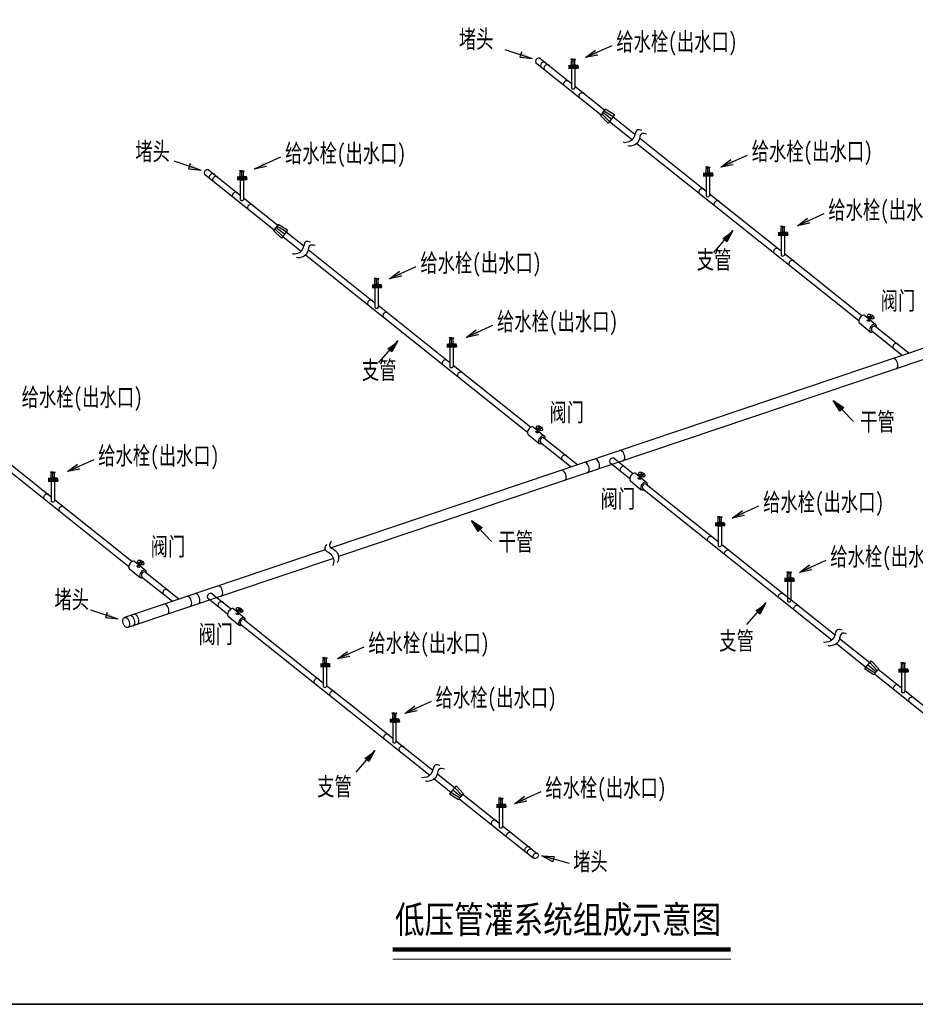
# Model space of a CAD drawing. Extents: x 464172 to 473094, y 3847158 to 3855433.
# Tile 61 of 99: x 467574 to 467969, y 3853429 to 3853863. Entities that reach past the tile are written whole.
import ezdxf

# ---------------------------------------------------------------- set-up
doc = ezdxf.new("R2010")
doc.units = 0
doc.layers.get('0').update_dxf_attribs({"linetype": 'CONTINUOUS'})
doc.layers.add('分干管', color=92, linetype='CONTINUOUS', lineweight=40)
doc.styles.add('GB', font='FangSong_GB2312.ttf', dxfattribs={"width": 0.8})

# ---------------------------------------------------------------- blocks, each defined once
blk = doc.blocks.new('142144')
for points in [[(-36.37, 176.75), (-41.13, 179.61), (-41.9, 177.28)], [(-12.87, 177.12), (-8.44, 180.47), (-7.43, 178.23)], [(-159.18, 127.87), (-154.75, 131.22), (-153.73, 128.98)], [(46.91, 128.73), (51.34, 132.08), (52.35, 129.84)], [(-182.68, 127.5), (-187.44, 130.36), (-188.21, 128.03)], [(80.74, 102.87), (85.18, 106.22), (86.19, 103.98)], [(52.18, 100.75), (49.54, 95.86), (47.69, 97.47)], [(-99.4, 79.48), (-94.97, 82.83), (-93.96, 80.59)], [(-65.57, 53.63), (-61.13, 56.98), (-60.12, 54.73)], [(-95.74, 52.06), (-98.38, 47.17), (-100.23, 48.78)], [(96.51, 25.76), (101.16, 22.71), (99.39, 21)], [(-241.66, -5.65), (-237.22, -2.3), (-236.21, -4.54)], [(51.95, -26.12), (56.39, -22.77), (57.4, -25.02)], [(-63.22, -27.26), (-58.57, -30.31), (-60.34, -32.01)], [(81.64, -50.16), (86.08, -46.81), (87.09, -49.05)], [(66.76, -63.58), (64.13, -68.48), (62.27, -66.86)], [(-219.37, -70.62), (-224.13, -67.76), (-224.9, -70.09)], [(-122.37, -88.34), (-117.93, -84.99), (-116.92, -87.23)], [(-92.68, -112.37), (-88.24, -109.02), (-87.23, -111.27)], [(-105.87, -128.73), (-108.51, -133.62), (-110.36, -132)], [(-44.21, -152.2), (-39.77, -148.85), (-38.76, -151.1)], [(-32.22, -175.17), (-26.67, -175.45), (-27.33, -177.82)]]:
    blk.add_hatch(color=256).paths.add_polyline_path(points)
for p, q in [((-48.45, 180.73), (-36.37, 176.75)), ((-41.13, 179.61), (-41.9, 177.28)), ((-1.27, 182.35), (-12.87, 177.12)), ((-12.87, 177.12), (-8.44, 180.47)), ((-7.43, 178.23), (-12.87, 177.12)), ((-41.9, 177.28), (-36.37, 176.75)), ((-18.34, 176.43), (-19.33, 176.39)), ((-18.34, 176.22), (-19.32, 176.26)), ((-19.16, 173.85), (-19.23, 173.7)), ((-19.2, 174.01), (-19.06, 174.21)), ((-19.2, 173.85), (-19.2, 174.01)), ((-19.2, 173.85), (-18.34, 173.85)), ((-19.06, 174.21), (-19.06, 175.65)), ((-18.58, 176.13), (-18.34, 176.13)), ((-18.34, 172.47), (-18.34, 176.43)), ((-18.34, 176.43), (-17.34, 176.39)), ((-18.34, 176.22), (-17.35, 176.26)), ((-18.09, 176.13), (-18.34, 176.13)), ((-17.48, 173.85), (-18.34, 173.85)), ((-17.61, 174.21), (-17.61, 175.65)), ((-17.48, 174.01), (-17.61, 174.21)), ((-17.52, 173.85), (-17.44, 173.7)), ((-17.48, 173.85), (-17.48, 174.01)), ((-20.34, 173.7), (-19.2, 173.7)), ((-20.34, 173.6), (-19.2, 173.6)), ((-20.34, 173.41), (-19.2, 173.41)), ((-20.34, 173.31), (-19.2, 173.31)), ((-20.34, 173.22), (-16.12, 173.22)), ((-20.34, 172.85), (-16.12, 172.85)), ((-20.34, 172.85), (-16.12, 172.85)), ((-20.34, 172.49), (-16.12, 172.49)), ((-19.96, 172.85), (-19.96, 173.22)), ((-19.96, 172.85), (-19.96, 172.49)), ((-19.16, 173.22), (-19.21, 173.31)), ((-19.2, 173.31), (-19.2, 173.7)), ((-19.2, 173.51), (-18.34, 173.51)), ((-19.07, 172.48), (-19.07, 163.69)), ((-19.07, 172.47), (-17.61, 172.47)), ((-17.48, 173.51), (-18.34, 173.51)), ((-17.61, 172.47), (-17.61, 163.68)), ((-17.51, 173.22), (-17.46, 173.31)), ((-17.48, 173.31), (-17.48, 173.7)), ((-16.34, 173.7), (-17.48, 173.7)), ((-16.34, 173.6), (-17.48, 173.6)), ((-16.34, 173.41), (-17.48, 173.41)), ((-16.34, 173.31), (-17.48, 173.31)), ((-16.51, 172.85), (-16.51, 173.22)), ((-16.51, 172.85), (-16.51, 172.49)), ((-16.12, 172.85), (-16.12, 173.22)), ((-16.12, 172.85), (-16.12, 172.49)), ((-194.76, 131.48), (-182.68, 127.5)), ((-147.58, 133.1), (-159.18, 127.87)), ((58.51, 133.96), (46.91, 128.73)), ((46.91, 128.73), (51.34, 132.08)), ((-187.44, 130.36), (-188.21, 128.03)), ((-188.21, 128.03), (-182.68, 127.5)), ((-164.65, 127.18), (-165.64, 127.14)), ((-164.65, 126.97), (-165.63, 127.01)), ((-165.37, 124.96), (-165.37, 126.4)), ((-164.89, 126.88), (-164.65, 126.88)), ((-164.65, 123.23), (-164.65, 127.18)), ((-164.65, 127.18), (-163.65, 127.14)), ((-164.65, 126.97), (-163.66, 127.01)), ((-164.4, 126.88), (-164.65, 126.88)), ((-163.92, 124.96), (-163.92, 126.4)), ((-153.73, 128.98), (-159.18, 127.87)), ((39.14, 126.13), (40.28, 126.13)), ((41.14, 128.87), (40.15, 128.82)), ((41.14, 128.66), (40.16, 128.7)), ((40.32, 126.28), (40.25, 126.13)), ((40.28, 126.44), (40.42, 126.64)), ((40.28, 126.28), (40.28, 126.44)), ((40.28, 126.28), (41.14, 126.28)), ((40.28, 125.75), (40.28, 126.13)), ((40.42, 126.64), (40.42, 128.08)), ((40.9, 128.56), (41.14, 128.56)), ((41.14, 124.91), (41.14, 128.87)), ((41.14, 128.87), (42.14, 128.82)), ((41.14, 128.66), (42.13, 128.7)), ((41.39, 128.56), (41.14, 128.56)), ((42.01, 126.28), (41.14, 126.28)), ((41.87, 126.64), (41.87, 128.08)), ((42.01, 126.44), (41.87, 126.64)), ((41.96, 126.28), (42.04, 126.13)), ((42.01, 126.28), (42.01, 126.44)), ((42.01, 125.75), (42.01, 126.13)), ((43.15, 126.13), (42.01, 126.13)), ((52.35, 129.84), (46.91, 128.73)), ((-166.65, 124.45), (-165.51, 124.45)), ((-166.65, 124.35), (-165.51, 124.35)), ((-166.65, 124.16), (-165.51, 124.16)), ((-166.65, 124.07), (-165.51, 124.07)), ((-166.65, 123.97), (-162.43, 123.97)), ((-166.65, 123.61), (-162.43, 123.61)), ((-166.65, 123.61), (-162.43, 123.61)), ((-166.65, 123.24), (-162.43, 123.24)), ((-166.27, 123.61), (-166.27, 123.97)), ((-166.27, 123.61), (-166.27, 123.24)), ((-165.47, 124.6), (-165.54, 124.45)), ((-165.47, 123.97), (-165.52, 124.07)), ((-165.51, 124.76), (-165.37, 124.96)), ((-165.51, 124.6), (-165.51, 124.76)), ((-165.51, 124.6), (-164.65, 124.6)), ((-165.51, 124.07), (-165.51, 124.45)), ((-165.51, 124.26), (-164.65, 124.26)), ((-165.38, 123.23), (-165.38, 114.44)), ((-165.38, 123.23), (-163.92, 123.23)), ((-163.79, 124.6), (-164.65, 124.6)), ((-163.79, 124.26), (-164.65, 124.26)), ((-163.79, 124.76), (-163.92, 124.96)), ((-163.92, 123.23), (-163.92, 114.43)), ((-163.83, 124.6), (-163.75, 124.45)), ((-163.82, 123.97), (-163.77, 124.07)), ((-163.79, 124.6), (-163.79, 124.76)), ((-163.79, 124.07), (-163.79, 124.45)), ((-162.65, 124.45), (-163.79, 124.45)), ((-162.65, 124.35), (-163.79, 124.35)), ((-162.65, 124.16), (-163.79, 124.16)), ((-162.65, 124.07), (-163.79, 124.07)), ((-162.82, 123.61), (-162.82, 123.97)), ((-162.82, 123.61), (-162.82, 123.24)), ((-162.43, 123.61), (-162.43, 123.97)), ((-162.43, 123.61), (-162.43, 123.24)), ((39.14, 126.03), (40.28, 126.03)), ((39.14, 125.84), (40.28, 125.84)), ((39.14, 125.75), (40.28, 125.75)), ((39.14, 125.65), (43.36, 125.65)), ((39.14, 125.29), (43.36, 125.29)), ((39.14, 125.29), (43.36, 125.29)), ((39.14, 124.92), (43.36, 124.92)), ((39.53, 125.29), (39.53, 125.65)), ((39.53, 125.29), (39.53, 124.92)), ((40.32, 125.65), (40.27, 125.75)), ((40.28, 125.94), (41.14, 125.94)), ((40.42, 124.91), (40.42, 116.12)), ((40.42, 124.91), (41.87, 124.91)), ((42.01, 125.94), (41.14, 125.94)), ((41.87, 124.91), (41.87, 116.12)), ((41.97, 125.65), (42.02, 125.75)), ((43.15, 126.03), (42.01, 126.03)), ((43.15, 125.84), (42.01, 125.84)), ((43.15, 125.75), (42.01, 125.75)), ((42.97, 125.29), (42.97, 125.65)), ((42.97, 125.29), (42.97, 124.92)), ((43.36, 125.29), (43.36, 125.65)), ((43.36, 125.29), (43.36, 124.92)), ((92.34, 108.1), (80.74, 102.87)), ((80.74, 102.87), (85.18, 106.22)), ((43.82, 91.16), (52.18, 100.75)), ((52.18, 100.75), (49.54, 95.86)), ((74.23, 102.67), (73.24, 102.63)), ((74.23, 102.46), (73.24, 102.5)), ((73.41, 100.09), (73.33, 99.94)), ((73.37, 100.25), (73.51, 100.45)), ((73.37, 100.09), (73.37, 100.25)), ((73.37, 100.09), (74.23, 100.09)), ((73.51, 100.45), (73.51, 101.89)), ((73.98, 102.37), (74.23, 102.37)), ((74.23, 98.71), (74.23, 102.67)), ((74.23, 102.67), (75.22, 102.63)), ((74.23, 102.46), (75.21, 102.5)), ((74.47, 102.37), (74.23, 102.37)), ((75.09, 100.09), (74.23, 100.09)), ((74.95, 100.45), (74.95, 101.89)), ((75.09, 100.25), (74.95, 100.45)), ((75.05, 100.09), (75.12, 99.94)), ((75.09, 100.09), (75.09, 100.25)), ((86.19, 103.98), (80.74, 102.87)), ((49.54, 95.86), (47.69, 97.47)), ((72.23, 99.94), (73.37, 99.94)), ((72.23, 99.84), (73.37, 99.84)), ((72.23, 99.65), (73.37, 99.65)), ((72.23, 99.55), (73.37, 99.55)), ((72.23, 99.46), (76.44, 99.46)), ((72.23, 99.09), (76.44, 99.09)), ((72.23, 99.09), (76.44, 99.09)), ((72.23, 98.73), (76.44, 98.73)), ((72.61, 99.09), (72.61, 99.46)), ((72.61, 99.09), (72.61, 98.73)), ((73.4, 99.46), (73.35, 99.55)), ((73.37, 99.55), (73.37, 99.94)), ((73.37, 99.75), (74.23, 99.75)), ((73.5, 98.72), (73.5, 89.93)), ((73.5, 98.71), (74.96, 98.71)), ((75.09, 99.75), (74.23, 99.75)), ((74.96, 98.71), (74.96, 89.92)), ((75.05, 99.46), (75.1, 99.55)), ((75.09, 99.55), (75.09, 99.94)), ((76.23, 99.94), (75.09, 99.94)), ((76.23, 99.84), (75.09, 99.84)), ((76.23, 99.65), (75.09, 99.65)), ((76.23, 99.55), (75.09, 99.55)), ((76.06, 99.09), (76.06, 99.46)), ((76.06, 99.09), (76.06, 98.73)), ((76.44, 99.09), (76.44, 99.46)), ((76.44, 99.09), (76.44, 98.73)), ((-87.8, 84.71), (-99.4, 79.48)), ((-99.4, 79.48), (-94.97, 82.83)), ((-105.17, 79.62), (-106.16, 79.58)), ((-105.17, 79.41), (-106.15, 79.45)), ((-105.89, 77.39), (-105.89, 78.83)), ((-105.41, 79.31), (-105.17, 79.31)), ((-105.17, 75.66), (-105.17, 79.62)), ((-105.17, 79.62), (-104.17, 79.58)), ((-105.17, 79.41), (-104.18, 79.45)), ((-104.92, 79.31), (-105.17, 79.31)), ((-104.44, 77.39), (-104.44, 78.83)), ((-93.96, 80.59), (-99.4, 79.48)), ((-107.17, 76.88), (-106.03, 76.88)), ((-107.17, 76.79), (-106.03, 76.79)), ((-107.17, 76.59), (-106.03, 76.59)), ((-107.17, 76.5), (-106.03, 76.5)), ((-107.17, 76.4), (-102.95, 76.4)), ((-107.17, 76.04), (-102.95, 76.04)), ((-107.17, 76.04), (-102.95, 76.04)), ((-107.17, 75.67), (-102.95, 75.67)), ((-106.78, 76.04), (-106.78, 76.4)), ((-106.78, 76.04), (-106.78, 75.67)), ((-105.99, 77.03), (-106.06, 76.88)), ((-105.99, 76.4), (-106.04, 76.5)), ((-106.03, 77.19), (-105.89, 77.39)), ((-106.03, 77.03), (-106.03, 77.19)), ((-106.03, 77.03), (-105.17, 77.03)), ((-106.03, 76.5), (-106.03, 76.88)), ((-106.03, 76.69), (-105.17, 76.69)), ((-105.89, 75.67), (-105.89, 66.87)), ((-105.89, 75.66), (-104.44, 75.66)), ((-104.3, 77.03), (-105.17, 77.03)), ((-104.3, 76.69), (-105.17, 76.69)), ((-104.3, 77.19), (-104.44, 77.39)), ((-104.44, 75.66), (-104.44, 66.87)), ((-104.35, 77.03), (-104.27, 76.88)), ((-104.34, 76.4), (-104.29, 76.5)), ((-104.3, 77.03), (-104.3, 77.19)), ((-104.3, 76.5), (-104.3, 76.88)), ((-103.16, 76.88), (-104.3, 76.88)), ((-103.16, 76.79), (-104.3, 76.79)), ((-103.16, 76.59), (-104.3, 76.59)), ((-103.16, 76.5), (-104.3, 76.5)), ((-103.34, 76.04), (-103.34, 76.4)), ((-103.34, 76.04), (-103.34, 75.67)), ((-102.95, 76.04), (-102.95, 76.4)), ((-102.95, 76.04), (-102.95, 75.67)), ((110.46, 63.21), (115.29, 59.31)), ((111.85, 62.8), (114.35, 62.77)), ((111.85, 62.8), (114.35, 62.77)), ((112.04, 61), (113.1, 62.78)), ((112.05, 61), (113.1, 62.78)), ((112.49, 63.87), (113.71, 61.7)), ((112.49, 63.87), (113.71, 61.7)), ((-53.97, 58.85), (-65.57, 53.63)), ((-65.57, 53.63), (-61.13, 56.98)), ((108.09, 59.99), (112.9, 56.09)), ((-72.08, 53.42), (-73.07, 53.38)), ((-72.08, 53.21), (-73.07, 53.25)), ((-72.8, 51.2), (-72.8, 52.64)), ((-72.33, 53.12), (-72.08, 53.12)), ((-72.08, 49.47), (-72.08, 53.42)), ((-72.08, 53.42), (-71.09, 53.38)), ((-72.08, 53.21), (-71.1, 53.25)), ((-71.84, 53.12), (-72.08, 53.12)), ((-71.36, 51.2), (-71.36, 52.64)), ((-60.12, 54.73), (-65.57, 53.63)), ((-104.1, 42.47), (-95.74, 52.06)), ((-98.38, 47.17), (-100.23, 48.78)), ((-95.74, 52.06), (-98.38, 47.17)), ((-74.08, 50.69), (-72.94, 50.69)), ((-74.08, 50.59), (-72.94, 50.59)), ((-74.08, 50.4), (-72.94, 50.4)), ((-74.08, 50.31), (-72.94, 50.31)), ((-74.08, 50.21), (-69.87, 50.21)), ((-74.08, 49.85), (-69.87, 49.85)), ((-74.08, 49.85), (-69.87, 49.85)), ((-74.08, 49.48), (-69.87, 49.48)), ((-73.7, 49.85), (-73.7, 50.21)), ((-73.7, 49.85), (-73.7, 49.48)), ((-72.9, 50.84), (-72.98, 50.69)), ((-72.91, 50.21), (-72.96, 50.31)), ((-72.94, 51), (-72.8, 51.2)), ((-72.94, 50.84), (-72.94, 51)), ((-72.94, 50.84), (-72.08, 50.84)), ((-72.94, 50.31), (-72.94, 50.69)), ((-72.94, 50.5), (-72.08, 50.5)), ((-72.81, 49.47), (-72.81, 40.68)), ((-72.81, 49.47), (-71.35, 49.47)), ((-71.22, 50.84), (-72.08, 50.84)), ((-71.22, 50.5), (-72.08, 50.5)), ((-71.22, 51), (-71.36, 51.2)), ((-71.35, 49.47), (-71.35, 40.67)), ((-71.26, 50.84), (-71.19, 50.69)), ((-71.26, 50.21), (-71.21, 50.31)), ((-71.22, 50.84), (-71.22, 51)), ((-71.22, 50.31), (-71.22, 50.69)), ((-70.08, 50.69), (-71.22, 50.69)), ((-70.08, 50.59), (-71.22, 50.59)), ((-70.08, 50.4), (-71.22, 50.4)), ((-70.08, 50.31), (-71.22, 50.31)), ((-70.25, 49.85), (-70.25, 50.21)), ((-70.25, 49.85), (-70.25, 49.48)), ((-69.87, 49.85), (-69.87, 50.21)), ((-69.87, 49.85), (-69.87, 49.48)), ((105.35, 16.6), (96.51, 25.76)), ((99.39, 21), (96.51, 25.76)), ((96.51, 25.76), (101.16, 22.71)), ((101.16, 22.71), (99.39, 21)), ((-35.85, 13.96), (-31.02, 10.06)), ((-34.46, 13.55), (-31.96, 13.52)), ((-34.46, 13.55), (-31.96, 13.52)), ((-34.27, 11.75), (-33.21, 13.53)), ((-34.26, 11.75), (-33.21, 13.53)), ((-33.82, 14.62), (-32.6, 12.45)), ((-33.82, 14.62), (-32.6, 12.45)), ((-38.22, 10.75), (-33.41, 6.84)), ((-230.06, -0.42), (-241.66, -5.65)), ((-241.66, -5.65), (-237.22, -2.3)), ((-250.18, -8.59), (-249.04, -8.59)), ((-250.18, -8.68), (-249.04, -8.68)), ((-248.18, -5.85), (-249.17, -5.89)), ((-248.18, -6.06), (-249.16, -6.02)), ((-249, -8.43), (-249.07, -8.59)), ((-249.04, -8.28), (-248.9, -8.07)), ((-249.04, -8.43), (-249.04, -8.28)), ((-249.04, -8.43), (-248.18, -8.43)), ((-249.04, -8.97), (-249.04, -8.59)), ((-248.9, -8.07), (-248.9, -6.64)), ((-248.42, -6.16), (-248.18, -6.16)), ((-248.18, -9.81), (-248.18, -5.85)), ((-248.18, -5.85), (-247.18, -5.89)), ((-248.18, -6.06), (-247.19, -6.02)), ((-247.93, -6.16), (-248.18, -6.16)), ((-247.31, -8.43), (-248.18, -8.43)), ((-247.45, -8.07), (-247.45, -6.64)), ((-247.31, -8.28), (-247.45, -8.07)), ((-247.36, -8.43), (-247.28, -8.59)), ((-247.31, -8.43), (-247.31, -8.28)), ((-247.31, -8.97), (-247.31, -8.59)), ((-246.17, -8.59), (-247.31, -8.59)), ((-246.17, -8.68), (-247.31, -8.68)), ((-236.21, -4.54), (-241.66, -5.65)), ((9.32, -6.49), (14.14, -10.39)), ((10.71, -6.9), (13.2, -6.93)), ((10.71, -6.9), (13.2, -6.93)), ((10.9, -8.7), (11.95, -6.92)), ((10.9, -8.7), (11.95, -6.92)), ((11.34, -5.83), (12.57, -8)), ((11.34, -5.83), (12.57, -8)), ((-250.18, -8.87), (-249.04, -8.87)), ((-250.18, -8.97), (-249.04, -8.97)), ((-250.18, -9.07), (-245.96, -9.07)), ((-250.18, -9.43), (-245.96, -9.43)), ((-250.18, -9.43), (-245.96, -9.43)), ((-250.18, -9.79), (-245.96, -9.79)), ((-249.79, -9.43), (-249.79, -9.07)), ((-249.79, -9.43), (-249.79, -9.79)), ((-249, -9.07), (-249.05, -8.97)), ((-249.04, -8.78), (-248.18, -8.78)), ((-248.9, -9.8), (-248.9, -18.59)), ((-248.9, -9.81), (-247.45, -9.81)), ((-247.31, -8.78), (-248.18, -8.78)), ((-247.45, -9.81), (-247.45, -18.6)), ((-247.35, -9.07), (-247.3, -8.97)), ((-246.17, -8.87), (-247.31, -8.87)), ((-246.17, -8.97), (-247.31, -8.97)), ((-246.35, -9.43), (-246.35, -9.07)), ((-246.35, -9.43), (-246.35, -9.79)), ((-245.96, -9.43), (-245.96, -9.07)), ((-245.96, -9.43), (-245.96, -9.79)), ((6.94, -9.7), (11.76, -13.61)), ((63.55, -20.89), (51.95, -26.12)), ((46.38, -25.54), (45.39, -25.58)), ((46.38, -25.75), (45.39, -25.71)), ((46.13, -25.84), (46.38, -25.84)), ((46.38, -29.5), (46.38, -25.54)), ((46.38, -25.54), (47.37, -25.58)), ((46.38, -25.75), (47.36, -25.71)), ((46.62, -25.84), (46.38, -25.84)), ((51.95, -26.12), (56.39, -22.77)), ((57.4, -25.02), (51.95, -26.12)), ((-54.38, -36.41), (-63.22, -27.26)), ((-60.34, -32.01), (-63.22, -27.26)), ((-63.22, -27.26), (-58.57, -30.31)), ((-58.57, -30.31), (-60.34, -32.01)), ((44.38, -28.27), (45.52, -28.27)), ((44.38, -28.37), (45.52, -28.37)), ((44.38, -28.56), (45.52, -28.56)), ((44.38, -28.66), (45.52, -28.66)), ((44.38, -28.75), (48.59, -28.75)), ((44.38, -29.12), (48.59, -29.12)), ((44.38, -29.12), (48.59, -29.12)), ((44.38, -29.48), (48.59, -29.48)), ((44.76, -29.12), (44.76, -28.75)), ((44.76, -29.12), (44.76, -29.48)), ((45.56, -28.12), (45.48, -28.27)), ((45.55, -28.75), (45.5, -28.66)), ((45.52, -27.96), (45.66, -27.76)), ((45.52, -28.12), (45.52, -27.96)), ((45.52, -28.12), (46.38, -28.12)), ((45.52, -28.66), (45.52, -28.27)), ((45.52, -28.46), (46.38, -28.46)), ((45.65, -29.49), (45.65, -38.28)), ((45.65, -29.5), (47.11, -29.5)), ((45.66, -27.76), (45.66, -26.32)), ((47.24, -28.12), (46.38, -28.12)), ((47.24, -28.46), (46.38, -28.46)), ((47.1, -27.76), (47.1, -26.32)), ((47.24, -27.96), (47.1, -27.76)), ((47.11, -29.5), (47.11, -38.29)), ((47.2, -28.12), (47.27, -28.27)), ((47.2, -28.75), (47.25, -28.66)), ((47.24, -28.12), (47.24, -27.96)), ((47.24, -28.66), (47.24, -28.27)), ((48.38, -28.27), (47.24, -28.27)), ((48.38, -28.37), (47.24, -28.37)), ((48.38, -28.56), (47.24, -28.56)), ((48.38, -28.66), (47.24, -28.66)), ((48.21, -29.12), (48.21, -28.75)), ((48.21, -29.12), (48.21, -29.48)), ((48.59, -29.12), (48.59, -28.75)), ((48.59, -29.12), (48.59, -29.48)), ((-211.94, -45.31), (-207.12, -49.21)), ((-210.55, -45.73), (-208.06, -45.75)), ((-210.55, -45.73), (-208.06, -45.75)), ((-210.36, -47.53), (-209.31, -45.74)), ((-210.36, -47.53), (-209.31, -45.74)), ((-209.92, -44.65), (-208.69, -46.83)), ((-209.92, -44.65), (-208.69, -46.83)), ((93.24, -44.93), (81.64, -50.16)), ((81.64, -50.16), (86.08, -46.81)), ((-214.32, -48.53), (-209.5, -52.43)), ((77.01, -49.99), (76.02, -50.03)), ((77.01, -50.2), (76.02, -50.16)), ((76.29, -52.21), (76.29, -50.78)), ((76.77, -50.3), (77.01, -50.3)), ((77.01, -53.95), (77.01, -49.99)), ((77.01, -49.99), (78, -50.03)), ((77.01, -50.2), (78, -50.16)), ((77.25, -50.3), (77.01, -50.3)), ((77.73, -52.21), (77.73, -50.78)), ((87.09, -49.05), (81.64, -50.16)), ((75.01, -52.73), (76.15, -52.73)), ((75.01, -52.82), (76.15, -52.82)), ((75.01, -53.01), (76.15, -53.01)), ((75.01, -53.11), (76.15, -53.11)), ((75.01, -53.21), (79.22, -53.21)), ((75.01, -53.57), (79.22, -53.57)), ((75.01, -53.57), (79.22, -53.57)), ((75.01, -53.93), (79.22, -53.93)), ((75.39, -53.57), (75.39, -53.21)), ((75.39, -53.57), (75.39, -53.93)), ((76.19, -52.57), (76.11, -52.73)), ((76.19, -53.21), (76.14, -53.11)), ((76.15, -52.42), (76.29, -52.21)), ((76.15, -52.57), (76.15, -52.42)), ((76.15, -52.57), (77.01, -52.57)), ((76.15, -53.11), (76.15, -52.73)), ((76.15, -52.92), (77.01, -52.92)), ((76.28, -53.94), (76.28, -62.73)), ((76.28, -53.95), (77.74, -53.95)), ((77.87, -52.57), (77.01, -52.57)), ((77.87, -52.92), (77.01, -52.92)), ((77.87, -52.42), (77.73, -52.21)), ((77.74, -53.95), (77.74, -62.74)), ((77.83, -52.57), (77.91, -52.73)), ((77.84, -53.21), (77.88, -53.11)), ((77.87, -52.57), (77.87, -52.42)), ((77.87, -53.11), (77.87, -52.73)), ((79.01, -52.73), (77.87, -52.73)), ((79.01, -52.82), (77.87, -52.82)), ((79.01, -53.01), (77.87, -53.01)), ((79.01, -53.11), (77.87, -53.11)), ((78.84, -53.57), (78.84, -53.21)), ((78.84, -53.57), (78.84, -53.93)), ((79.22, -53.57), (79.22, -53.21)), ((79.22, -53.57), (79.22, -53.93)), ((58.4, -73.17), (66.76, -63.58)), ((66.76, -63.58), (64.13, -68.48)), ((-231.45, -66.64), (-219.37, -70.62)), ((-224.13, -67.76), (-224.9, -70.09)), ((-170.64, -69.48), (-165.83, -73.38)), ((-168.26, -66.26), (-163.44, -70.16)), ((-166.88, -66.68), (-164.38, -66.7)), ((-166.88, -66.68), (-164.38, -66.7)), ((-166.68, -68.48), (-165.63, -66.69)), ((-166.68, -68.48), (-165.63, -66.69)), ((-166.24, -65.6), (-165.02, -67.78)), ((-166.24, -65.61), (-165.02, -67.78)), ((64.13, -68.48), (62.27, -66.86)), ((-224.9, -70.09), (-219.37, -70.62)), ((-110.77, -83.11), (-122.37, -88.34)), ((-122.37, -88.34), (-117.93, -84.99)), ((-129.95, -90.49), (-128.81, -90.49)), ((-129.95, -90.58), (-128.81, -90.58)), ((-129.95, -90.77), (-128.81, -90.77)), ((-129.95, -90.87), (-128.81, -90.87)), ((-129.95, -90.97), (-125.73, -90.97)), ((-129.56, -91.33), (-129.56, -90.97)), ((-127.94, -87.75), (-128.94, -87.79)), ((-127.94, -87.96), (-128.93, -87.92)), ((-128.76, -90.33), (-128.84, -90.49)), ((-128.77, -90.97), (-128.82, -90.87)), ((-128.81, -90.18), (-128.67, -89.97)), ((-128.81, -90.33), (-128.81, -90.18)), ((-128.81, -90.33), (-127.94, -90.33)), ((-128.81, -90.87), (-128.81, -90.49)), ((-128.81, -90.68), (-127.94, -90.68)), ((-128.67, -89.97), (-128.67, -88.54)), ((-128.19, -88.06), (-127.94, -88.06)), ((-127.94, -91.71), (-127.94, -87.75)), ((-127.94, -87.75), (-126.95, -87.79)), ((-127.94, -87.96), (-126.96, -87.92)), ((-127.7, -88.06), (-127.94, -88.06)), ((-127.08, -90.33), (-127.94, -90.33)), ((-127.08, -90.68), (-127.94, -90.68)), ((-127.22, -89.97), (-127.22, -88.54)), ((-127.08, -90.18), (-127.22, -89.97)), ((-127.12, -90.33), (-127.05, -90.49)), ((-127.12, -90.97), (-127.07, -90.87)), ((-127.08, -90.33), (-127.08, -90.18)), ((-127.08, -90.87), (-127.08, -90.49)), ((-125.94, -90.49), (-127.08, -90.49)), ((-125.94, -90.58), (-127.08, -90.58)), ((-125.94, -90.77), (-127.08, -90.77)), ((-125.94, -90.87), (-127.08, -90.87)), ((-126.11, -91.33), (-126.11, -90.97)), ((-125.73, -91.33), (-125.73, -90.97)), ((-116.92, -87.23), (-122.37, -88.34)), ((127.39, -90.05), (126.4, -90.09)), ((127.39, -90.26), (126.4, -90.22)), ((126.67, -92.27), (126.67, -90.83)), ((127.15, -90.35), (127.39, -90.35)), ((127.39, -94), (127.39, -90.05)), ((127.39, -90.05), (128.38, -90.09)), ((127.39, -90.26), (128.38, -90.22)), ((127.63, -90.35), (127.39, -90.35)), ((128.11, -92.27), (128.11, -90.83)), ((-129.95, -91.33), (-125.73, -91.33)), ((-129.95, -91.33), (-125.73, -91.33)), ((-129.95, -91.69), (-125.73, -91.69)), ((-129.56, -91.33), (-129.56, -91.69)), ((-128.67, -91.7), (-128.67, -100.49)), ((-128.67, -91.71), (-127.22, -91.71)), ((-127.22, -91.71), (-127.22, -100.5)), ((-126.11, -91.33), (-126.11, -91.69)), ((-125.73, -91.33), (-125.73, -91.69)), ((125.39, -92.78), (126.53, -92.78)), ((125.39, -92.88), (126.53, -92.88)), ((125.39, -93.07), (126.53, -93.07)), ((125.39, -93.16), (126.53, -93.16)), ((125.39, -93.26), (129.6, -93.26)), ((125.39, -93.62), (129.6, -93.62)), ((125.39, -93.62), (129.6, -93.62)), ((125.39, -93.99), (129.6, -93.99)), ((125.77, -93.62), (125.77, -93.26)), ((125.77, -93.62), (125.77, -93.99)), ((126.57, -92.63), (126.49, -92.78)), ((126.56, -93.26), (126.52, -93.16)), ((126.53, -92.47), (126.67, -92.27)), ((126.53, -92.63), (126.53, -92.47)), ((126.53, -92.63), (127.39, -92.63)), ((126.53, -93.16), (126.53, -92.78)), ((126.53, -92.97), (127.39, -92.97)), ((126.66, -94), (126.66, -102.79)), ((126.66, -94), (128.12, -94)), ((128.25, -92.63), (127.39, -92.63)), ((128.25, -92.97), (127.39, -92.97)), ((128.25, -92.47), (128.11, -92.27)), ((128.12, -94), (128.12, -102.8)), ((128.21, -92.63), (128.29, -92.78)), ((128.22, -93.26), (128.26, -93.16)), ((128.25, -92.63), (128.25, -92.47)), ((128.25, -93.16), (128.25, -92.78)), ((129.39, -92.78), (128.25, -92.78)), ((129.39, -92.88), (128.25, -92.88)), ((129.39, -93.07), (128.25, -93.07)), ((129.39, -93.16), (128.25, -93.16)), ((129.22, -93.62), (129.22, -93.26)), ((129.22, -93.62), (129.22, -93.99)), ((129.6, -93.62), (129.6, -93.26)), ((129.6, -93.62), (129.6, -93.99)), ((-81.08, -107.14), (-92.68, -112.37)), ((-97.31, -112.21), (-98.3, -112.25)), ((-97.31, -112.42), (-98.3, -112.38)), ((-98.03, -114.43), (-98.03, -112.99)), ((-97.56, -112.51), (-97.31, -112.51)), ((-97.31, -116.16), (-97.31, -112.21)), ((-97.31, -112.21), (-96.32, -112.25)), ((-97.31, -112.42), (-96.33, -112.38)), ((-97.07, -112.51), (-97.31, -112.51)), ((-96.59, -114.43), (-96.59, -112.99)), ((-92.68, -112.37), (-88.24, -109.02)), ((-87.23, -111.27), (-92.68, -112.37)), ((-99.31, -114.94), (-98.17, -114.94)), ((-99.31, -115.04), (-98.17, -115.04)), ((-99.31, -115.23), (-98.17, -115.23)), ((-99.31, -115.32), (-98.17, -115.32)), ((-99.31, -115.42), (-95.1, -115.42)), ((-99.31, -115.78), (-95.1, -115.78)), ((-99.31, -115.78), (-95.1, -115.78)), ((-99.31, -116.15), (-95.1, -116.15)), ((-98.93, -115.78), (-98.93, -115.42)), ((-98.93, -115.78), (-98.93, -116.15)), ((-98.13, -114.79), (-98.21, -114.94)), ((-98.14, -115.42), (-98.19, -115.32)), ((-98.17, -114.63), (-98.03, -114.43)), ((-98.17, -114.79), (-98.17, -114.63)), ((-98.17, -114.79), (-97.31, -114.79)), ((-98.17, -115.32), (-98.17, -114.94)), ((-98.17, -115.13), (-97.31, -115.13)), ((-98.04, -116.16), (-98.04, -124.95)), ((-98.04, -116.16), (-96.58, -116.16)), ((-96.45, -114.79), (-97.31, -114.79)), ((-96.45, -115.13), (-97.31, -115.13)), ((-96.45, -114.63), (-96.59, -114.43)), ((-96.58, -116.16), (-96.58, -124.96)), ((-96.49, -114.79), (-96.42, -114.94)), ((-96.49, -115.42), (-96.44, -115.32)), ((-96.45, -114.79), (-96.45, -114.63)), ((-96.45, -115.32), (-96.45, -114.94)), ((-95.31, -114.94), (-96.45, -114.94)), ((-95.31, -115.04), (-96.45, -115.04)), ((-95.31, -115.23), (-96.45, -115.23)), ((-95.31, -115.32), (-96.45, -115.32)), ((-95.48, -115.78), (-95.48, -115.42)), ((-95.48, -115.78), (-95.48, -116.15)), ((-95.1, -115.78), (-95.1, -115.42)), ((-95.1, -115.78), (-95.1, -116.15)), ((-114.23, -138.31), (-105.87, -128.73)), ((-105.87, -128.73), (-108.51, -133.62)), ((-108.51, -133.62), (-110.36, -132)), ((-32.61, -146.97), (-44.21, -152.2)), ((-50.24, -149.79), (-51.23, -149.83)), ((-50.24, -150), (-51.22, -149.95)), ((-51.1, -152.21), (-50.96, -152.01)), ((-50.96, -152.01), (-50.96, -150.57)), ((-50.48, -150.09), (-50.24, -150.09)), ((-50.24, -153.74), (-50.24, -149.79)), ((-50.24, -149.79), (-49.24, -149.83)), ((-50.24, -150), (-49.25, -149.95)), ((-49.99, -150.09), (-50.24, -150.09)), ((-49.51, -152.01), (-49.51, -150.57)), ((-49.37, -152.21), (-49.51, -152.01)), ((-44.21, -152.2), (-39.77, -148.85)), ((-38.76, -151.1), (-44.21, -152.2)), ((-52.24, -152.52), (-51.1, -152.52)), ((-52.24, -152.62), (-51.1, -152.62)), ((-52.24, -152.81), (-51.1, -152.81)), ((-52.24, -152.9), (-51.1, -152.9)), ((-52.24, -153), (-48.02, -153)), ((-52.24, -153.36), (-48.02, -153.36)), ((-52.24, -153.36), (-48.02, -153.36)), ((-52.24, -153.73), (-48.02, -153.73)), ((-51.86, -153.36), (-51.86, -153)), ((-51.86, -153.36), (-51.86, -153.73)), ((-51.06, -152.37), (-51.13, -152.52)), ((-51.06, -153), (-51.11, -152.9)), ((-51.1, -152.37), (-51.1, -152.21)), ((-51.1, -152.37), (-50.24, -152.37)), ((-51.1, -152.9), (-51.1, -152.52)), ((-51.1, -152.71), (-50.24, -152.71)), ((-50.97, -153.74), (-50.97, -162.53)), ((-50.97, -153.74), (-49.51, -153.74)), ((-49.37, -152.37), (-50.24, -152.37)), ((-49.37, -152.71), (-50.24, -152.71)), ((-49.51, -153.74), (-49.51, -162.54)), ((-49.42, -152.37), (-49.34, -152.52)), ((-49.41, -153), (-49.36, -152.9)), ((-49.37, -152.37), (-49.37, -152.21)), ((-49.37, -152.9), (-49.37, -152.52)), ((-48.24, -152.52), (-49.37, -152.52)), ((-48.24, -152.62), (-49.37, -152.62)), ((-48.24, -152.81), (-49.37, -152.81)), ((-48.24, -152.9), (-49.37, -152.9)), ((-48.41, -153.36), (-48.41, -153)), ((-48.41, -153.36), (-48.41, -153.73)), ((-48.02, -153.36), (-48.02, -153)), ((-48.02, -153.36), (-48.02, -153.73)), ((-19.97, -178.61), (-32.22, -175.17)), ((-27.33, -177.82), (-32.22, -175.17)), ((-32.22, -175.17), (-26.67, -175.45)), ((-26.67, -175.45), (-27.33, -177.82))]:
    blk.add_line(p, q)
for points in [[(-34.9, 174.96), (-6.04, 151.92)], [(-33.03, 176.82), (-19.07, 165.66)], [(-17.61, 164.5), (-4.47, 154.01)], [(-4.24, 154.32), (-6.29, 151.59)], [(-2.28, 148.93), (-5.72, 152.34)], [(-1.47, 150.01), (-5.26, 152.95)], [(-0.71, 151.01), (-4.84, 153.52)], [(-0.1, 151.83), (-4.24, 154.32)], [(-2.83, 148.19), (-6.29, 151.59)], [(-0.1, 151.83), (-2.83, 148.19)], [(-2.28, 148.93), (7.8, 140.87)], [(-0.71, 151.01), (8.97, 143.28)], [(9.81, 139.27), (107.78, 61.06)], [(10.98, 141.68), (40.42, 118.18)], [(-179.34, 127.57), (-165.38, 116.42)], [(-181.21, 125.71), (-150.37, 101.09)], [(-163.92, 115.25), (-148.8, 103.18)], [(41.87, 117.02), (73.5, 91.77)], [(-148.57, 103.49), (-150.62, 100.76)], [(-147.16, 97.36), (-150.62, 100.76)], [(-146.61, 98.1), (-150.05, 101.51)], [(-145.8, 99.18), (-149.59, 102.12)], [(-145.04, 100.18), (-149.17, 102.69)], [(-144.43, 101), (-148.57, 103.49)], [(-144.43, 101), (-147.16, 97.36)], [(-145.04, 100.18), (-137.34, 94.04)], [(-146.61, 98.1), (-138.51, 91.62)], [(-135.33, 92.43), (-105.89, 68.93)], [(-136.5, 90.02), (-38.53, 11.81)], [(74.96, 90.61), (106.16, 65.7)], [(-104.44, 67.77), (-72.81, 42.52)], [(106.16, 65.7), (109.29, 63.2)], [(181.09, 63.87), (-125.25, -39.25)], [(182.48, 59.32), (-122, -43.17)], [(115.05, 58.58), (130, 46.67)], [(113.51, 56.49), (127.05, 45.68)], [(-71.35, 41.36), (-40.15, 16.45)], [(-312.59, 30.75), (-214.63, -47.46)], [(-40.15, 16.45), (-37.02, 13.95)], [(-31.26, 9.33), (-16.31, -2.58)], [(-280.53, 8.49), (-248.9, -16.76)], [(-32.8, 7.24), (-19.26, -3.57)], [(0, 0), (8.14, -6.5)], [(-2.19, -1.59), (6.63, -8.64)], [(13.92, -11.13), (29.23, -23.33)], [(12.36, -13.21), (95.96, -79.95)], [(-247.45, -17.92), (-217.7, -41.67)], [(29.23, -23.33), (45.65, -36.44)], [(47.11, -37.61), (59.86, -47.79)], [(-217.7, -41.67), (-213.12, -45.32)], [(-127.93, -40.15), (-216.48, -69.96)], [(-124.24, -43.92), (-214.96, -74.46)], [(59.86, -47.79), (97.31, -77.68)], [(-208.9, -52.03), (-195.35, -62.85)], [(-207.35, -49.94), (-192.41, -61.86)], [(-177.63, -59.74), (-169.44, -66.27)], [(-179.82, -61.33), (-170.95, -68.41)], [(-165.22, -72.98), (-81.66, -139.69)], [(-163.55, -71.02), (-148.4, -83.07)], [(97.97, -81.55), (110.93, -91.9)], [(99.32, -79.28), (112.62, -89.9)], [(-148.4, -83.07), (-128.67, -98.82)], [(113.28, -89.12), (110.34, -92.59)], [(111.81, -90.86), (115.52, -93.91)], [(112.62, -89.9), (115.98, -93.37)], [(113.28, -89.12), (116.62, -92.61)], [(110.34, -92.59), (114.41, -95.21)], [(110.93, -91.9), (115.02, -94.49)], [(116.62, -92.61), (114.41, -95.21)], [(114.68, -94.89), (141.58, -116.37)], [(116.37, -92.9), (126.66, -101.11)], [(-127.22, -99.98), (-117.77, -107.53)], [(128.12, -102.28), (143.45, -114.51)], [(-117.77, -107.53), (-98.04, -123.27)], [(-96.58, -124.44), (-80.32, -137.42)], [(-78.31, -139.02), (-70.71, -145.1)], [(-79.66, -141.29), (-72.39, -147.09)], [(-70.04, -144.31), (-72.99, -147.79)], [(-72.39, -147.09), (-68.3, -149.69)], [(-71.51, -146.05), (-67.81, -149.1)], [(-70.71, -145.1), (-67.34, -148.56)], [(-70.04, -144.31), (-66.7, -147.8)], [(-72.99, -147.79), (-68.91, -150.41)], [(-66.7, -147.8), (-68.91, -150.41)], [(-68.64, -150.09), (-36.05, -176.11)], [(-66.95, -148.09), (-50.97, -160.85)], [(-49.51, -162.02), (-34.18, -174.25)]]:
    blk.add_lwpolyline(points)
for centre in [(-19.39, 173.51), (-17.28, 173.51), (-165.7, 124.26), (-163.59, 124.26), (40.09, 125.94), (42.2, 125.94), (73.17, 99.75), (75.28, 99.75), (-106.22, 76.69), (-104.11, 76.69), (-73.14, 50.5), (-71.03, 50.5), (-249.23, -8.78), (-247.12, -8.78), (45.32, -28.46), (47.43, -28.46), (75.96, -52.92), (78.06, -52.92), (-129, -90.68), (-126.89, -90.68), (126.34, -92.97), (128.44, -92.97), (-98.37, -115.13), (-96.26, -115.13), (-51.29, -152.71), (-49.18, -152.71)]:
    blk.add_circle(centre, 0.0827)
for centre, radius, start, end in [((-19.3, 176.33), 0.068, 112.2674, 253.9746), ((-18.58, 175.65), 0.479, 90, 180), ((-18.09, 175.65), 0.479, 0, 90), ((-17.37, 176.33), 0.068, 286.0254, 67.7326), ((-16.34, 173.51), 0.192, 270, 90), ((-16.34, 173.51), 0.0958, 270, 90), ((-165.61, 127.08), 0.068, 112.2674, 253.9746), ((-164.89, 126.4), 0.479, 90, 180), ((-164.4, 126.4), 0.479, 0, 90), ((-163.68, 127.08), 0.068, 286.0254, 67.7326), ((40.18, 128.76), 0.068, 112.2674, 253.9746), ((40.9, 128.08), 0.479, 90, 180), ((41.39, 128.08), 0.479, 0, 90), ((42.11, 128.76), 0.068, 286.0254, 67.7326), ((43.15, 125.94), 0.192, 270, 90), ((-162.65, 124.26), 0.192, 270, 90), ((-162.65, 124.26), 0.0958, 270, 90), ((43.15, 125.94), 0.0958, 270, 90), ((73.26, 102.57), 0.068, 112.2674, 253.9746), ((73.98, 101.89), 0.479, 90, 180), ((74.47, 101.89), 0.479, 0, 90), ((75.2, 102.57), 0.068, 286.0254, 67.7326), ((76.23, 99.75), 0.192, 270, 90), ((76.23, 99.75), 0.0958, 270, 90), ((-106.13, 79.51), 0.068, 112.2674, 253.9746), ((-105.41, 78.83), 0.479, 90, 180), ((-104.92, 78.83), 0.479, 0, 90), ((-104.2, 79.51), 0.068, 286.0254, 67.7326), ((-103.16, 76.69), 0.192, 270, 90), ((-103.16, 76.69), 0.0958, 270, 90), ((-73.05, 53.32), 0.068, 112.2674, 253.9746), ((-72.33, 52.64), 0.479, 90, 180), ((-71.84, 52.64), 0.479, 0, 90), ((-71.11, 53.32), 0.068, 286.0254, 67.7326), ((-70.08, 50.5), 0.192, 270, 90), ((-70.08, 50.5), 0.0958, 270, 90), ((-249.14, -5.95), 0.068, 112.2674, 253.9746), ((-248.42, -6.64), 0.479, 90, 180), ((-247.93, -6.64), 0.479, 0, 90), ((-247.21, -5.95), 0.068, 286.0254, 67.7326), ((-246.17, -8.78), 0.192, 270, 90), ((-246.17, -8.78), 0.0958, 270, 90), ((45.41, -25.64), 0.068, 112.2674, 253.9746), ((46.13, -26.32), 0.479, 90, 180), ((46.62, -26.32), 0.479, 0, 90), ((47.35, -25.64), 0.068, 286.0254, 67.7326), ((48.38, -28.46), 0.192, 270, 90), ((48.38, -28.46), 0.0958, 270, 90), ((76.04, -50.1), 0.068, 112.2674, 253.9746), ((76.77, -50.78), 0.479, 90, 180), ((77.25, -50.78), 0.479, 0, 90), ((77.98, -50.1), 0.068, 286.0254, 67.7326), ((79.01, -52.92), 0.192, 270, 90), ((79.01, -52.92), 0.0958, 270, 90), ((-128.91, -87.86), 0.068, 112.2674, 253.9746), ((-128.19, -88.54), 0.479, 90, 180), ((-127.7, -88.54), 0.479, 0, 90), ((-126.98, -87.86), 0.068, 286.0254, 67.7326), ((-125.94, -90.68), 0.192, 270, 90), ((-125.94, -90.68), 0.0958, 270, 90), ((126.42, -90.15), 0.068, 112.2674, 253.9746), ((127.15, -90.83), 0.479, 90, 180), ((127.63, -90.83), 0.479, 0, 90), ((128.36, -90.15), 0.068, 286.0254, 67.7326), ((129.39, -92.97), 0.192, 270, 90), ((129.39, -92.97), 0.0958, 270, 90), ((-98.28, -112.31), 0.068, 112.2674, 253.9746), ((-97.56, -112.99), 0.479, 90, 180), ((-97.07, -112.99), 0.479, 0, 90), ((-96.34, -112.31), 0.068, 286.0254, 67.7326), ((-95.31, -115.13), 0.192, 270, 90), ((-95.31, -115.13), 0.0958, 270, 90), ((-51.2, -149.89), 0.068, 112.2674, 253.9746), ((-50.48, -150.57), 0.479, 90, 180), ((-49.99, -150.57), 0.479, 0, 90), ((-49.27, -149.89), 0.068, 286.0254, 67.7326), ((-48.24, -152.71), 0.192, 270, 90), ((-48.24, -152.71), 0.0958, 270, 90)]:
    blk.add_arc(centre, radius, start, end)
for centre, major_axis, ratio, start_param, end_param in [((-33.8, 175.76), (1.09, 0.8), 0.750997, 0, 3.141593), ((-31.55, 173.96), (1.09, 0.8), 0.750997, 0, 3.141593), ((-30.06, 172.77), (1.09, 0.8), 0.750997, 0, 3.141593), ((-21.35, 165.82), (1.09, 0.8), 0.750997, 0, 3.141593), ((-18.34, 163.7), (-0.732, 0), 0.563581, 6.174869, 9.513451), ((-14.62, 160.45), (1.09, 0.8), 0.750997, 0, 3.141593), ((-180.11, 126.51), (1.09, 0.8), 0.750997, 0, 3.141593), ((-177.86, 124.71), (1.09, 0.8), 0.750997, 0, 3.141593), ((-176.37, 123.52), (1.09, 0.8), 0.750997, 0, 3.141593), ((-167.66, 116.57), (1.09, 0.8), 0.750997, 0, 3.141593), ((38.36, 118.15), (1.09, 0.8), 0.750997, 0, 3.141593), ((-164.65, 114.45), (-0.732, 0), 0.563581, 6.174869, 9.513451), ((41.14, 116.13), (-0.732, 0), 0.563581, 6.174869, 9.513451), ((45.09, 112.78), (1.09, 0.8), 0.750997, 0, 3.141593), ((-160.93, 111.2), (1.09, 0.8), 0.750997, 0, 3.141593), ((71.38, 91.79), (1.09, 0.8), 0.750997, 0, 3.141593), ((74.23, 89.94), (-0.732, 0), 0.563581, 6.174869, 9.513451), ((78.11, 86.42), (1.09, 0.8), 0.750997, 0, 3.141593), ((-107.95, 68.9), (1.09, 0.8), 0.750997, 0, 3.141593), ((-105.17, 66.88), (-0.732, 0), 0.563581, 6.174869, 9.513451), ((-101.22, 63.53), (1.09, 0.8), 0.750997, 0, 3.141593), ((109.25, 61.63), (-1.16, -1.63), 0.57735, 3.069409, 6.283185), ((114.09, 57.7), (-1.16, -1.63), 0.57735, 2.244028, 7.104142), ((114.3, 57.52), (-0.75, -1.06), 0.59438, 2.913552, 6.494296), ((124.02, 49.77), (1.09, 0.8), 0.750997, 0, 3.141593), ((-74.93, 42.54), (1.09, 0.8), 0.750997, 0, 3.141593), ((123.59, 42.01), (-0.76, 2.25), 0.572867, 3.117355, 6.307423), ((-72.08, 40.69), (-0.732, 0), 0.563581, 6.174869, 9.513451), ((-68.2, 37.17), (1.09, 0.8), 0.750997, 0, 3.141593), ((-37.06, 12.38), (-1.16, -1.63), 0.57735, 3.069409, 6.283185), ((-32.22, 8.45), (-1.16, -1.63), 0.57735, 2.244028, 7.104142), ((-32.01, 8.27), (-0.75, -1.06), 0.59438, 2.913552, 6.494296), ((-22.29, 0.52), (1.09, 0.8), 0.750997, 0, 3.141593), ((-8.15, -2.34), (-0.76, 2.25), 0.572867, 3.117355, 6.307423), ((-1.09, -0.8), (1.09, 0.8), 0.750997, 0, 3.141593), ((2.97, 1.4), (-0.76, 2.25), 0.572867, 3.117355, 6.307423), ((-12.72, -3.88), (-0.76, 2.25), 0.572867, 3.117355, 6.307423), ((3.57, -4.52), (1.09, 0.8), 0.750997, 0, 3.141593), ((-22.93, -7.32), (-0.76, 2.25), 0.572867, 3.117355, 6.307423), ((8.1, -8.07), (-1.16, -1.63), 0.57735, 3.069409, 6.283185), ((12.95, -12), (-1.16, -1.63), 0.57735, 2.244028, 7.104142), ((13.15, -12.18), (-0.75, -1.06), 0.59438, 2.913552, 6.494296), ((-251.02, -16.73), (1.09, 0.8), 0.750997, 0, 3.141593), ((-248.18, -18.59), (-0.732, 0), 0.563581, 6.174869, 9.513451), ((-244.3, -22.1), (1.09, 0.8), 0.750997, 0, 3.141593), ((42.09, -35.41), (1.09, 0.8), 0.750997, 0, 3.141593), ((46.38, -38.27), (-0.732, 0), 0.563581, 6.174869, 9.513451), ((49.63, -41.46), (1.09, 0.8), 0.750997, 0, 3.141593), ((-213.16, -46.9), (-1.16, -1.63), 0.57735, 3.069409, 6.283185), ((-208.31, -50.82), (-1.16, -1.63), 0.57735, 2.244028, 7.104142), ((-208.1, -51), (-0.75, -1.06), 0.59438, 2.913552, 6.494296), ((-174.58, -58.36), (-0.76, 2.25), 0.572867, 3.117355, 6.307423), ((-198.38, -58.76), (1.09, 0.8), 0.750997, 0, 3.141593), ((-188.27, -62.97), (-0.76, 2.25), 0.572867, 3.117355, 6.307423), ((-184.65, -61.75), (-0.76, 2.25), 0.572867, 3.117355, 6.307423), ((-178.72, -60.54), (1.09, 0.8), 0.750997, 0, 3.141593), ((73.47, -60.49), (1.09, 0.8), 0.750997, 0, 3.141593), ((-198.38, -66.37), (-0.76, 2.25), 0.572867, 3.117355, 6.307423), ((-174.06, -64.26), (1.09, 0.8), 0.750997, 0, 3.141593), ((77.01, -62.73), (-0.732, 0), 0.563581, 6.174869, 9.513451), ((80.2, -65.86), (1.09, 0.8), 0.750997, 0, 3.141593), ((-213.4, -71.43), (-0.76, 2.25), 0.572867, 3.117355, 6.307423), ((-211.63, -70.83), (-0.76, 2.25), 0.572867, 3.117355, 6.307423), ((-169.48, -67.85), (-1.16, -1.63), 0.57735, 3.069409, 6.283185), ((-164.63, -71.77), (-1.16, -1.63), 0.57735, 2.244028, 7.104142), ((-164.43, -71.95), (-0.75, -1.06), 0.59438, 2.913552, 6.494296), ((-131.63, -98.12), (1.09, 0.8), 0.750997, 0, 3.141593), ((124.29, -100.89), (1.09, 0.8), 0.750997, 0, 3.141593), ((-127.94, -100.49), (-0.732, 0), 0.563581, 6.174869, 9.513451), ((-124.69, -103.67), (1.09, 0.8), 0.750997, 0, 3.141593), ((127.39, -102.78), (-0.732, 0), 0.563581, 6.174869, 9.513451), ((131.02, -106.26), (1.09, 0.8), 0.750997, 0, 3.141593), ((-100.85, -122.7), (1.09, 0.8), 0.750997, 0, 3.141593), ((-97.31, -124.94), (-0.732, 0), 0.563581, 6.174869, 9.513451), ((-94.12, -128.07), (1.09, 0.8), 0.750997, 0, 3.141593), ((-53.34, -160.63), (1.09, 0.8), 0.750997, 0, 3.141593), ((-50.24, -162.52), (-0.732, 0), 0.563581, 6.174869, 9.513451), ((-46.61, -166), (1.09, 0.8), 0.750997, 0, 3.141593), ((-38.6, -172.39), (1.09, 0.8), 0.750997, 0, 3.141593), ((-37.4, -173.36), (1.09, 0.8), 0.750997, 0, 3.141593), ((-34.95, -175.31), (1.09, 0.8), 0.750997, 0, 3.141593)]:
    blk.add_ellipse(centre, major_axis=major_axis, ratio=ratio, start_param=start_param, end_param=end_param)
for centre, major_axis, ratio in [((112.05, 61), (-0.491, 0.29), 0.57735), ((112.04, 61), (-0.491, 0.29), 0.57735), ((113.1, 62.78), (-1.32, 0.78), 0.57735), ((113.1, 62.78), (-1.32, 0.78), 0.57735), ((-33.21, 13.53), (-1.32, 0.78), 0.57735), ((-33.21, 13.53), (-1.32, 0.78), 0.57735), ((-34.27, 11.75), (-0.491, 0.29), 0.57735), ((-34.26, 11.75), (-0.491, 0.29), 0.57735), ((10.9, -8.7), (-0.491, 0.29), 0.57735), ((10.9, -8.7), (-0.491, 0.29), 0.57735), ((11.95, -6.92), (-1.32, 0.78), 0.57735), ((11.95, -6.92), (-1.32, 0.78), 0.57735), ((-210.36, -47.53), (-0.491, 0.29), 0.57735), ((-210.36, -47.53), (-0.491, 0.29), 0.57735), ((-209.31, -45.74), (-1.32, 0.78), 0.57735), ((-209.31, -45.74), (-1.32, 0.78), 0.57735), ((-166.68, -68.48), (-0.491, 0.29), 0.57735), ((-166.68, -68.48), (-0.491, 0.29), 0.57735), ((-165.63, -66.69), (-1.32, 0.78), 0.57735), ((-165.63, -66.69), (-1.32, 0.78), 0.57735), ((-215.72, -72.21), (-0.76, 2.25), 0.572867)]:
    blk.add_ellipse(centre, major_axis=major_axis, ratio=ratio)
at = {"extrusion": (0, 0, -1)}
blk.add_ellipse((-34.95, -175.31), major_axis=(1.09, 0.8), ratio=0.750997, start_param=0, end_param=3.141593, dxfattribs=at)
for points, start_tangent, end_tangent in [([(11.97, 144.96), (9.92, 145.17), (8.63, 142.12), (5.08, 139.61), (3.84, 139.73)], (-0.956128, 0.292951), (-0.862633, 0.50583)), ([(13.98, 143.36), (11.93, 143.57), (10.64, 140.51), (7.09, 138), (5.84, 138.13)], (-0.956128, 0.292951), (-0.862633, 0.50583)), ([(-134.34, 95.71), (-136.39, 95.92), (-137.68, 92.87), (-141.23, 90.36), (-142.47, 90.49)], (-0.956128, 0.292951), (-0.862633, 0.50583)), ([(-132.33, 94.11), (-134.38, 94.32), (-135.67, 91.26), (-139.22, 88.75), (-140.47, 88.88)], (-0.956128, 0.292951), (-0.862633, 0.50583)), ([(-127.27, -37.85), (-128.07, -39.76), (-125.52, -41.88), (-124.16, -46.01), (-124.64, -47.16)], (-0.558751, -0.829336), (-0.735165, -0.677888)), ([(-125.15, -36.4), (-125.95, -38.3), (-123.4, -40.43), (-122.04, -44.55), (-122.52, -45.71)], (-0.558751, -0.829336), (-0.735165, -0.677888)), ([(100.41, -75.62), (98.35, -75.41), (97.06, -78.46), (93.52, -80.97), (92.27, -80.84)], (-0.956128, 0.292951), (-0.862633, 0.50583)), ([(102.42, -77.22), (100.36, -77.01), (99.07, -80.07), (95.53, -82.57), (94.28, -82.45)], (-0.956128, 0.292951), (-0.862633, 0.50583)), ([(-77.22, -135.35), (-79.27, -135.15), (-80.56, -138.2), (-84.11, -140.71), (-85.36, -140.58)], (-0.956128, 0.292951), (-0.862633, 0.50583)), ([(-75.21, -136.96), (-77.26, -136.75), (-78.56, -139.81), (-82.1, -142.31), (-83.35, -142.19)], (-0.956128, 0.292951), (-0.862633, 0.50583))]:
    blk.add_spline(points, degree=3, dxfattribs=dict(start_tangent=start_tangent, end_tangent=end_tangent))
at = {"layer": '分干管', "color": 7, "const_width": 1.89, "flags": 128}
blk.add_lwpolyline([(-98.02, -216.54), (51.23, -216.54)], dxfattribs=at)
at = {"layer": '分干管', "color": 7, "lineweight": 0, "flags": 128}
blk.add_lwpolyline([(-98.02, -220.84), (51.36, -220.87)], dxfattribs=at)
at = {"style": 'GB'}
for s, height, width, p in [('堵头', 8, 0.7, (-68.81, 181.38)), ('给水栓(出水口)', 8, 0.7, (0.71, 180.17)), ('堵头', 8, 0.7, (-211.73, 131.79)), ('给水栓(出水口)', 8, 0.7, (-145.6, 130.92)), ('给水栓(出水口)', 8, 0.7, (60.49, 131.78)), ('给水栓(出水口)', 8, 0.7, (94.33, 105.92)), ('给水栓(出水口)', 8, 0.7, (-85.82, 82.53)), ('支管', 8, 0.7, (36.25, 83.91)), ('阀门', 8, 0.7, (117.47, 65.81)), ('给水栓(出水口)', 8, 0.7, (-51.98, 56.67)), ('支管', 8, 0.7, (-111.67, 35.22)), ('给水栓(出水口)', 8, 0.7, (-261.91, 23.25)), ('阀门', 8, 0.7, (-28.84, 16.56)), ('干管', 8, 0.7, (108.4, 12.46)), ('给水栓(出水口)', 8, 0.7, (-228.08, -2.6)), ('阀门', 8, 0.7, (-6.25, -21.62)), ('给水栓(出水口)', 8, 0.7, (65.53, -23.08)), ('阀门', 8, 0.7, (-204.93, -42.71)), ('干管', 8, 0.7, (-51.33, -40.56)), ('给水栓(出水口)', 8, 0.7, (95.22, -47.11)), ('堵头', 8, 0.7, (-247.43, -65.99)), ('阀门', 8, 0.7, (-183.84, -81.39)), ('给水栓(出水口)', 8, 0.7, (-108.79, -85.29)), ('支管', 8, 0.7, (46.17, -84.3)), ('给水栓(出水口)', 8, 0.7, (-79.1, -109.33)), ('支管', 8, 0.7, (-131.4, -148.65)), ('给水栓(出水口)', 8, 0.7, (-30.63, -149.15)), ('堵头', 8, 0.7, (-18.35, -181.68)), ('低压管灌系统组成示意图', 12, 0.8, (-97.07, -209.37))]:
    blk.add_text(s, height=height, dxfattribs=dict(at, width=width)).set_placement(p)

msp = doc.modelspace()

# ---------------------------------------------------------------- linework, layer by layer
at = {"color": 7, "lineweight": 35}
msp.add_lwpolyline([(467356.44, 3854497.91), (468868.44, 3854497.91), (468868.44, 3853428.71), (467356.44, 3853428.71)], close=True, dxfattribs=at)

# ---------------------------------------------------------------- block references
at = {"color": 1, "linetype": 'Continuous', "lineweight": -3}
msp.add_blockref('142144', (467836.36, 3853669.47), dxfattribs=at)

doc.saveas('drawing.dxf')
